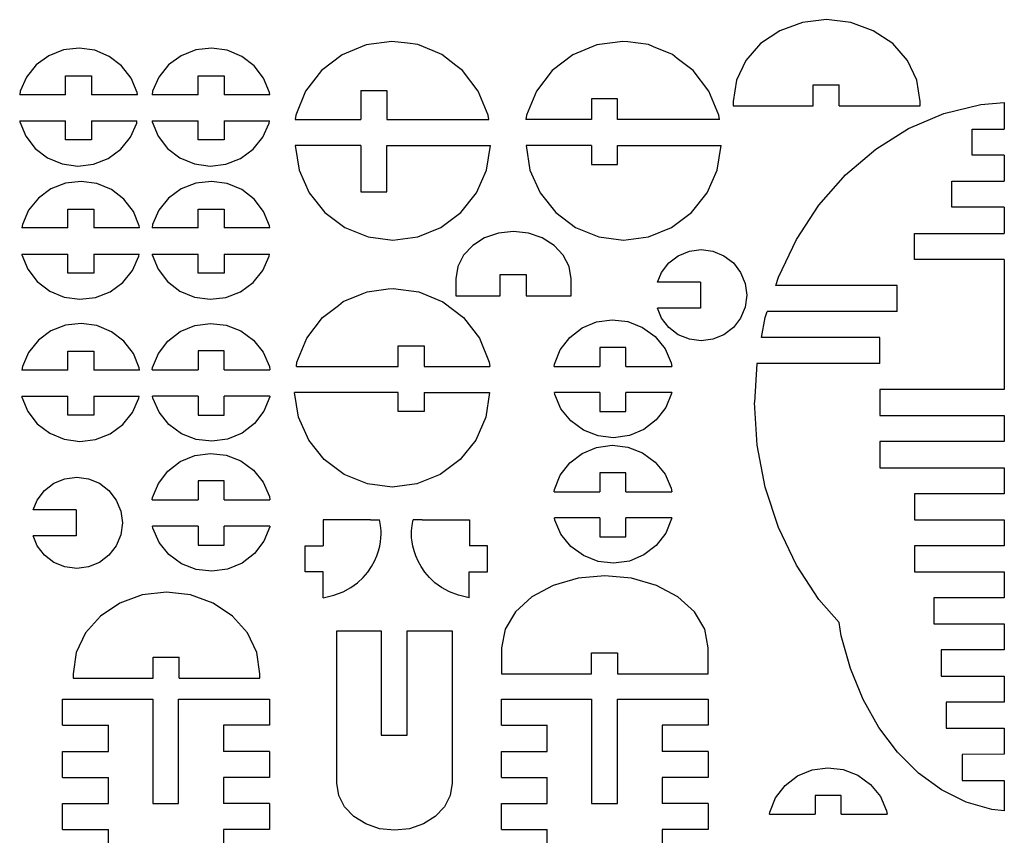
# Model space of a CAD drawing. Header units: inches. Extents: x -293 to 209, y -165 to 155.
# Tile 2 of 9: x -233 to -119, y -81 to 13. Entities that reach past the tile are written whole.
import ezdxf

# ---------------------------------------------------------------- set-up
doc = ezdxf.new("R2010")
doc.units = ezdxf.units.IN
doc.header["$MEASUREMENT"] = 0

msp = doc.modelspace()

# ---------------------------------------------------------------- linework, layer by layer
for p, q in [((-142.52, 12.81), (-145.12, 11.87)), ((-139.74, 13.14), (-142.52, 12.81)), ((-136.95, 12.81), (-139.74, 13.14)), ((-134.36, 11.87), (-136.95, 12.81)), ((-145.12, 11.87), (-147.35, 10.38)), ((-132.13, 10.38), (-134.36, 11.87)), ((-192.8, 10.24), (-195.57, 9.1)), ((-189.83, 10.64), (-192.8, 10.24)), ((-188.04, 10.44), (-189.83, 10.64)), ((-186.84, 10.29), (-188.04, 10.44)), ((-185.07, 9.56), (-186.84, 10.29)), ((-166.21, 10.24), (-168.98, 9.1)), ((-163.24, 10.64), (-166.21, 10.24)), ((-162.65, 10.57), (-163.24, 10.64)), ((-160.27, 10.26), (-162.65, 10.57)), ((-159.68, 10.02), (-160.27, 10.26)), ((-147.35, 10.38), (-149.06, 8.43)), ((-130.42, 8.43), (-132.13, 10.38)), ((-227.68, 9.65), (-229.37, 8.98)), ((-225.87, 9.86), (-227.68, 9.65)), ((-224.07, 9.61), (-225.87, 9.86)), ((-222.4, 8.91), (-224.07, 9.61)), ((-212.42, 9.65), (-214.11, 8.98)), ((-210.62, 9.86), (-212.42, 9.65)), ((-208.82, 9.61), (-210.62, 9.86)), ((-207.14, 8.91), (-208.82, 9.61)), ((-195.57, 9.1), (-197.95, 7.27)), ((-184.07, 9.14), (-185.07, 9.56)), ((-182.46, 7.84), (-184.07, 9.14)), ((-168.98, 9.1), (-171.36, 7.27)), ((-157.5, 9.11), (-159.68, 10.02)), ((-156.97, 8.68), (-157.5, 9.11)), ((-229.37, 8.98), (-230.82, 7.92)), ((-220.97, 7.82), (-222.4, 8.91)), ((-214.11, 8.98), (-215.57, 7.92)), ((-205.71, 7.82), (-207.14, 8.91)), ((-155.13, 7.27), (-156.97, 8.68)), ((-149.06, 8.43), (-150.13, 6.16)), ((-129.35, 6.16), (-130.42, 8.43)), ((-230.82, 7.92), (-231.94, 6.52)), ((-219.87, 6.4), (-220.97, 7.82)), ((-215.57, 7.92), (-216.69, 6.52)), ((-204.62, 6.4), (-205.71, 7.82)), ((-197.95, 7.27), (-199.77, 4.9)), ((-181.71, 7.27), (-182.46, 7.84)), ((-179.89, 4.9), (-181.71, 7.27)), ((-171.36, 7.27), (-173.18, 4.9)), ((-153.3, 4.9), (-155.13, 7.27)), ((-231.94, 6.52), (-232.66, 4.89)), ((-227.43, 4.48), (-227.43, 6.67)), ((-227.43, 6.67), (-224.43, 6.67)), ((-224.43, 6.67), (-224.43, 4.48)), ((-219.2, 4.75), (-219.87, 6.4)), ((-216.69, 6.52), (-217.41, 4.89)), ((-212.17, 4.48), (-212.17, 6.67)), ((-212.17, 6.67), (-209.17, 6.67)), ((-209.17, 6.67), (-209.17, 4.48)), ((-203.94, 4.75), (-204.62, 6.4)), ((-150.13, 6.16), (-150.5, 3.72)), ((-128.98, 3.72), (-129.35, 6.16)), ((-232.66, 4.89), (-232.72, 4.48)), ((-219.16, 4.48), (-219.2, 4.75)), ((-217.41, 4.89), (-217.47, 4.48)), ((-203.91, 4.48), (-203.94, 4.75)), ((-199.77, 4.9), (-200.92, 2.13)), ((-193.41, 4.99), (-193.41, 1.65)), ((-193.41, 4.99), (-190.41, 4.99)), ((-190.41, 4.99), (-190.41, 1.65)), ((-178.74, 2.13), (-179.89, 4.9)), ((-173.18, 4.9), (-174.33, 2.13)), ((-152.16, 2.13), (-153.3, 4.9)), ((-141.28, 5.65), (-138.29, 5.65)), ((-141.28, 3.22), (-141.28, 5.65)), ((-138.29, 3.22), (-138.29, 5.65)), ((-227.43, 4.48), (-232.72, 4.48)), ((-219.16, 4.48), (-224.43, 4.48)), ((-212.17, 4.48), (-217.47, 4.48)), ((-203.91, 4.48), (-209.17, 4.48)), ((-166.82, 4.01), (-166.82, 1.65)), ((-163.82, 4.01), (-166.82, 4.01)), ((-163.82, 1.65), (-163.82, 4.01)), ((-150.5, 3.72), (-150.5, 3.22)), ((-128.98, 3.22), (-128.98, 3.72)), ((-121.99, 3.38), (-119.27, 3.6)), ((-119.27, 3.6), (-119.27, 0.52)), ((-150.5, 3.22), (-141.28, 3.22)), ((-138.29, 3.22), (-128.98, 3.22)), ((-130.29, 0.6), (-126.23, 2.33)), ((-126.23, 2.33), (-121.99, 3.38)), ((-232.72, 1.48), (-227.43, 1.48)), ((-232.72, 1.48), (-232.71, 1.38)), ((-232.71, 1.38), (-232.03, -0.27)), ((-227.43, -0.7), (-227.43, 1.48)), ((-224.43, 1.48), (-219.21, 1.48)), ((-224.43, 1.48), (-224.43, -0.7)), ((-219.96, -0.4), (-219.24, 1.23)), ((-219.24, 1.23), (-219.21, 1.48)), ((-217.47, 1.48), (-212.17, 1.48)), ((-217.47, 1.48), (-217.45, 1.38)), ((-217.45, 1.38), (-216.78, -0.27)), ((-212.17, -0.7), (-212.17, 1.48)), ((-209.17, 1.48), (-203.95, 1.48)), ((-209.17, 1.48), (-209.17, -0.7)), ((-204.7, -0.4), (-203.99, 1.23)), ((-203.99, 1.23), (-203.95, 1.48)), ((-200.92, 2.13), (-200.96, 1.65)), ((-200.96, 1.65), (-193.41, 1.65)), ((-190.41, 1.65), (-178.68, 1.65)), ((-178.68, 1.65), (-178.74, 2.13)), ((-174.33, 2.13), (-174.39, 1.65)), ((-166.82, 1.65), (-174.39, 1.65)), ((-152.09, 1.65), (-163.82, 1.65)), ((-152.09, 1.65), (-152.16, 2.13)), ((-134.09, -1.77), (-130.29, 0.6)), ((-122.96, -2.48), (-122.96, 0.52)), ((-122.96, 0.52), (-119.27, 0.52)), ((-232.03, -0.27), (-230.94, -1.69)), ((-224.43, -0.7), (-227.43, -0.7)), ((-221.08, -1.79), (-219.96, -0.4)), ((-216.78, -0.27), (-215.68, -1.69)), ((-209.17, -0.7), (-212.17, -0.7)), ((-205.83, -1.79), (-204.7, -0.4)), ((-230.94, -1.69), (-229.51, -2.78)), ((-222.54, -2.86), (-221.08, -1.79)), ((-215.68, -1.69), (-214.25, -2.78)), ((-207.28, -2.86), (-205.83, -1.79)), ((-193.41, -1.35), (-200.96, -1.35)), ((-200.96, -1.35), (-200.51, -4.19)), ((-193.41, -1.35), (-193.41, -6.68)), ((-190.41, -1.35), (-178.48, -1.35)), ((-190.41, -6.68), (-190.41, -1.35)), ((-178.93, -4.19), (-178.48, -1.35)), ((-174.37, -1.35), (-173.92, -4.19)), ((-166.82, -1.35), (-174.37, -1.35)), ((-166.82, -1.35), (-166.82, -3.54)), ((-163.82, -3.54), (-163.82, -1.35)), ((-163.82, -1.35), (-151.9, -1.35)), ((-152.35, -4.19), (-151.9, -1.35)), ((-137.56, -4.74), (-134.09, -1.77)), ((-229.51, -2.78), (-227.83, -3.48)), ((-224.22, -3.52), (-222.54, -2.86)), ((-214.25, -2.78), (-212.58, -3.48)), ((-208.97, -3.52), (-207.28, -2.86)), ((-119.27, -2.48), (-122.96, -2.48)), ((-119.27, -2.48), (-119.27, -5.48)), ((-227.83, -3.48), (-226.03, -3.73)), ((-226.03, -3.73), (-224.22, -3.52)), ((-212.58, -3.48), (-210.78, -3.73)), ((-210.78, -3.73), (-208.97, -3.52)), ((-200.51, -4.19), (-199.35, -6.83)), ((-180.09, -6.83), (-178.93, -4.19)), ((-173.92, -4.19), (-172.75, -6.82)), ((-166.82, -3.54), (-163.82, -3.54)), ((-153.51, -6.82), (-152.35, -4.19)), ((-225.62, -5.49), (-227.43, -5.7)), ((-223.82, -5.74), (-225.62, -5.49)), ((-210.62, -5.49), (-212.42, -5.7)), ((-208.82, -5.74), (-210.62, -5.49)), ((-140.63, -8.24), (-137.56, -4.74)), ((-125.31, -8.48), (-125.31, -5.48)), ((-125.31, -5.48), (-119.27, -5.48)), ((-229.12, -6.36), (-230.57, -7.43)), ((-227.43, -5.7), (-229.12, -6.36)), ((-222.15, -6.44), (-223.82, -5.74)), ((-220.72, -7.53), (-222.15, -6.44)), ((-214.11, -6.36), (-215.57, -7.43)), ((-212.42, -5.7), (-214.11, -6.36)), ((-207.14, -6.44), (-208.82, -5.74)), ((-205.71, -7.53), (-207.14, -6.44)), ((-193.41, -6.68), (-190.41, -6.68)), ((-230.57, -7.43), (-231.7, -8.82)), ((-219.62, -8.95), (-220.72, -7.53)), ((-215.57, -7.43), (-216.69, -8.82)), ((-204.62, -8.95), (-205.71, -7.53)), ((-199.35, -6.83), (-197.55, -9.09)), ((-181.88, -9.09), (-180.09, -6.83)), ((-172.75, -6.82), (-170.96, -9.08)), ((-155.31, -9.08), (-153.51, -6.82)), ((-231.7, -8.82), (-232.41, -10.45)), ((-227.18, -10.86), (-227.18, -8.68)), ((-227.18, -8.68), (-224.18, -8.68)), ((-224.18, -8.68), (-224.18, -10.86)), ((-218.95, -10.6), (-219.62, -8.95)), ((-216.69, -8.82), (-217.41, -10.45)), ((-212.17, -10.86), (-212.17, -8.68)), ((-212.17, -8.68), (-209.17, -8.68)), ((-209.17, -8.68), (-209.17, -10.86)), ((-203.94, -10.6), (-204.62, -8.95)), ((-157.61, -10.8), (-155.31, -9.08)), ((-143.23, -12.2), (-140.63, -8.24)), ((-119.27, -8.48), (-125.31, -8.48)), ((-119.27, -8.48), (-119.27, -11.48)), ((-197.55, -9.09), (-195.25, -10.82)), ((-184.19, -10.82), (-181.88, -9.09)), ((-170.96, -9.08), (-168.66, -10.8)), ((-232.41, -10.45), (-232.47, -10.86)), ((-227.18, -10.86), (-232.47, -10.86)), ((-218.91, -10.86), (-224.18, -10.86)), ((-218.91, -10.86), (-218.95, -10.6)), ((-217.41, -10.45), (-217.47, -10.86)), ((-212.17, -10.86), (-217.47, -10.86)), ((-203.91, -10.86), (-209.17, -10.86)), ((-203.91, -10.86), (-203.94, -10.6)), ((-195.25, -10.82), (-192.58, -11.9)), ((-186.86, -11.9), (-184.19, -10.82)), ((-175.83, -11.28), (-177.55, -11.47)), ((-174.11, -11.47), (-175.83, -11.28)), ((-168.66, -10.8), (-165.99, -11.88)), ((-160.28, -11.88), (-157.61, -10.8)), ((-192.58, -11.9), (-189.72, -12.27)), ((-189.72, -12.27), (-186.86, -11.9)), ((-179.15, -12.01), (-180.52, -12.87)), ((-177.55, -11.47), (-179.15, -12.01)), ((-172.51, -12.01), (-174.11, -11.47)), ((-171.13, -12.87), (-172.51, -12.01)), ((-165.99, -11.88), (-163.13, -12.25)), ((-163.13, -12.25), (-160.28, -11.88)), ((-145.3, -16.54), (-143.23, -12.2)), ((-129.61, -11.48), (-119.27, -11.48)), ((-129.61, -14.48), (-129.61, -11.48)), ((-180.52, -12.87), (-181.58, -14)), ((-170.08, -14), (-171.13, -12.87)), ((-156.83, -14.06), (-155.56, -13.53)), ((-155.56, -13.53), (-154.2, -13.35)), ((-154.2, -13.35), (-152.84, -13.53)), ((-152.84, -13.53), (-151.57, -14.06)), ((-232.47, -13.86), (-227.18, -13.86)), ((-232.47, -13.86), (-232.46, -13.97)), ((-232.46, -13.97), (-231.78, -15.62)), ((-227.18, -16.05), (-227.18, -13.86)), ((-224.18, -13.86), (-218.96, -13.86)), ((-224.18, -13.86), (-224.18, -16.05)), ((-219.71, -15.75), (-218.99, -14.11)), ((-218.99, -14.11), (-218.96, -13.86)), ((-217.47, -13.86), (-212.17, -13.86)), ((-217.47, -13.86), (-217.45, -13.97)), ((-217.45, -13.97), (-216.78, -15.62)), ((-212.17, -16.05), (-212.17, -13.86)), ((-209.17, -13.86), (-203.95, -13.86)), ((-209.17, -13.86), (-209.17, -16.05)), ((-204.7, -15.75), (-203.99, -14.11)), ((-203.99, -14.11), (-203.95, -13.86)), ((-181.58, -14), (-182.24, -15.3)), ((-169.41, -15.3), (-170.08, -14)), ((-157.92, -14.89), (-156.83, -14.06)), ((-151.57, -14.06), (-150.48, -14.89)), ((-119.27, -14.48), (-129.61, -14.48)), ((-119.27, -14.48), (-119.27, -29.48)), ((-231.78, -15.62), (-230.69, -17.04)), ((-220.83, -17.14), (-219.71, -15.75)), ((-216.78, -15.62), (-215.68, -17.04)), ((-205.83, -17.14), (-204.7, -15.75)), ((-182.24, -15.3), (-182.47, -16.71)), ((-169.19, -16.71), (-169.41, -15.3)), ((-158.76, -15.98), (-157.92, -14.89)), ((-150.48, -14.89), (-149.65, -15.98)), ((-224.18, -16.05), (-227.18, -16.05)), ((-209.17, -16.05), (-212.17, -16.05)), ((-182.47, -16.71), (-182.47, -18.67)), ((-182.47, -16.71), (-182.47, -18.67)), ((-177.36, -18.67), (-177.36, -16.24)), ((-177.36, -16.24), (-174.38, -16.24)), ((-174.38, -16.24), (-174.38, -18.67)), ((-169.19, -18.67), (-169.19, -16.71)), ((-159.23, -17.11), (-158.76, -15.98)), ((-149.65, -15.98), (-149.12, -17.25)), ((-145.61, -17.48), (-145.3, -16.54)), ((-230.69, -17.04), (-229.26, -18.13)), ((-229.26, -18.13), (-227.58, -18.83)), ((-222.29, -18.21), (-220.83, -17.14)), ((-215.68, -17.04), (-214.25, -18.13)), ((-214.25, -18.13), (-212.58, -18.83)), ((-207.28, -18.21), (-205.83, -17.14)), ((-192.67, -18.2), (-190.28, -17.89)), ((-190.28, -17.89), (-189.69, -17.83)), ((-189.69, -17.83), (-186.72, -18.22)), ((-154.26, -17.11), (-159.23, -17.11)), ((-154.26, -17.11), (-154.26, -20.11)), ((-149.12, -17.25), (-148.94, -18.61)), ((-131.61, -17.48), (-145.61, -17.48)), ((-131.61, -20.48), (-131.61, -17.48)), ((-227.58, -18.83), (-225.78, -19.08)), ((-225.78, -19.08), (-223.98, -18.87)), ((-223.98, -18.87), (-222.29, -18.21)), ((-212.58, -18.83), (-210.78, -19.08)), ((-210.78, -19.08), (-208.97, -18.87)), ((-208.97, -18.87), (-207.28, -18.21)), ((-195.44, -19.35), (-193.25, -18.44)), ((-193.25, -18.44), (-192.67, -18.2)), ((-186.72, -18.22), (-183.95, -19.36)), ((-182.47, -18.67), (-177.36, -18.67)), ((-174.38, -18.67), (-169.19, -18.67)), ((-172.76, -18.67), (-169.19, -18.67)), ((-148.94, -18.61), (-149.12, -19.97)), ((-197.81, -21.19), (-195.97, -19.78)), ((-195.97, -19.78), (-195.44, -19.35)), ((-183.95, -19.36), (-181.58, -21.19)), ((-158.76, -21.24), (-159.23, -20.11)), ((-154.26, -20.11), (-159.23, -20.11)), ((-149.12, -19.97), (-149.65, -21.24)), ((-199.63, -23.56), (-197.81, -21.19)), ((-181.58, -21.19), (-179.75, -23.56)), ((-166.24, -21.69), (-164.44, -21.44)), ((-164.44, -21.44), (-162.63, -21.65)), ((-157.92, -22.33), (-158.76, -21.24)), ((-149.65, -21.24), (-150.48, -22.33)), ((-147.26, -23.48), (-146.82, -21.18)), ((-146.82, -21.18), (-146.59, -20.48)), ((-131.61, -20.48), (-146.59, -20.48)), ((-227.43, -22.07), (-229.12, -22.73)), ((-225.62, -21.86), (-227.43, -22.07)), ((-223.82, -22.11), (-225.62, -21.86)), ((-222.15, -22.81), (-223.82, -22.11)), ((-214.21, -22.79), (-212.53, -22.1)), ((-212.53, -22.1), (-210.73, -21.85)), ((-210.73, -21.85), (-208.93, -22.06)), ((-208.93, -22.06), (-207.24, -22.72)), ((-169.34, -23.48), (-167.91, -22.38)), ((-167.91, -22.38), (-166.24, -21.69)), ((-162.63, -21.65), (-160.94, -22.31)), ((-160.94, -22.31), (-159.49, -23.37)), ((-156.83, -23.17), (-157.92, -22.33)), ((-150.48, -22.33), (-151.57, -23.17)), ((-230.57, -23.8), (-231.7, -25.19)), ((-229.12, -22.73), (-230.57, -23.8)), ((-220.72, -23.9), (-222.15, -22.81)), ((-215.64, -23.89), (-214.21, -22.79)), ((-207.24, -22.72), (-205.78, -23.78)), ((-205.78, -23.78), (-204.66, -25.18)), ((-200.78, -26.33), (-199.63, -23.56)), ((-179.75, -23.56), (-178.61, -26.33)), ((-170.43, -24.9), (-169.34, -23.48)), ((-159.49, -23.37), (-158.36, -24.77)), ((-155.56, -23.69), (-156.83, -23.17)), ((-154.2, -23.87), (-155.56, -23.69)), ((-152.84, -23.69), (-154.2, -23.87)), ((-151.57, -23.17), (-152.84, -23.69)), ((-133.61, -23.48), (-147.26, -23.48)), ((-133.61, -26.48), (-133.61, -23.48)), ((-219.62, -25.32), (-220.72, -23.9)), ((-216.73, -25.31), (-215.64, -23.89)), ((-189.11, -26.81), (-189.11, -24.45)), ((-189.11, -24.45), (-186.11, -24.45)), ((-186.11, -24.45), (-186.11, -26.81)), ((-171.11, -26.54), (-170.43, -24.9)), ((-162.88, -24.62), (-165.88, -24.62)), ((-165.88, -24.62), (-165.88, -26.81)), ((-162.88, -26.81), (-162.88, -24.62)), ((-158.36, -24.77), (-157.65, -26.4)), ((-231.7, -25.19), (-232.41, -26.82)), ((-227.18, -27.23), (-227.18, -25.05)), ((-227.18, -25.05), (-224.18, -25.05)), ((-224.18, -25.05), (-224.18, -27.23)), ((-218.95, -26.97), (-219.62, -25.32)), ((-217.41, -26.95), (-216.73, -25.31)), ((-209.17, -25.03), (-212.17, -25.03)), ((-212.17, -25.03), (-212.17, -27.22)), ((-209.17, -27.22), (-209.17, -25.03)), ((-204.66, -25.18), (-203.94, -26.81)), ((-232.41, -26.82), (-232.47, -27.23)), ((-218.91, -27.23), (-218.95, -26.97)), ((-217.44, -27.22), (-217.41, -26.95)), ((-217.44, -27.22), (-212.17, -27.22)), ((-209.17, -27.22), (-203.88, -27.22)), ((-203.94, -26.81), (-203.88, -27.22)), ((-200.84, -26.81), (-200.78, -26.33)), ((-200.84, -26.81), (-189.11, -26.81)), ((-186.11, -26.81), (-178.54, -26.81)), ((-178.61, -26.33), (-178.54, -26.81)), ((-171.14, -26.81), (-171.11, -26.54)), ((-171.14, -26.81), (-165.88, -26.81)), ((-162.88, -26.81), (-157.59, -26.81)), ((-157.65, -26.4), (-157.59, -26.81)), ((-147.77, -26.48), (-148.05, -30.95)), ((-133.61, -26.48), (-147.77, -26.48)), ((-227.18, -27.23), (-232.47, -27.23)), ((-218.91, -27.23), (-224.18, -27.23)), ((-133.61, -29.48), (-133.61, -32.48)), ((-119.27, -29.48), (-133.61, -29.48)), ((-232.47, -30.23), (-227.18, -30.23)), ((-232.47, -30.23), (-232.46, -30.34)), ((-232.46, -30.34), (-231.78, -31.99)), ((-227.18, -32.42), (-227.18, -30.23)), ((-224.18, -30.23), (-218.96, -30.23)), ((-224.18, -30.23), (-224.18, -32.42)), ((-219.71, -32.12), (-218.99, -30.48)), ((-218.99, -30.48), (-218.96, -30.23)), ((-212.17, -30.22), (-217.4, -30.22)), ((-217.36, -30.47), (-217.4, -30.22)), ((-216.65, -32.1), (-217.36, -30.47)), ((-212.17, -30.22), (-212.17, -32.41)), ((-203.88, -30.22), (-209.17, -30.22)), ((-209.17, -32.41), (-209.17, -30.22)), ((-203.9, -30.33), (-204.57, -31.97)), ((-203.88, -30.22), (-203.9, -30.33)), ((-200.59, -32.65), (-201.04, -29.81)), ((-189.11, -29.81), (-201.04, -29.81)), ((-189.11, -32), (-189.11, -29.81)), ((-186.11, -29.81), (-178.57, -29.81)), ((-186.11, -29.81), (-186.11, -32)), ((-178.57, -29.81), (-179.02, -32.65)), ((-165.88, -29.81), (-171.1, -29.81)), ((-171.06, -30.06), (-171.1, -29.81)), ((-170.35, -31.69), (-171.06, -30.06)), ((-165.88, -29.81), (-165.88, -32)), ((-157.59, -29.81), (-162.88, -29.81)), ((-162.88, -32), (-162.88, -29.81)), ((-157.6, -29.92), (-158.28, -31.56)), ((-157.59, -29.81), (-157.6, -29.92)), ((-169.23, -33.09), (-170.35, -31.69)), ((-158.28, -31.56), (-159.37, -32.98)), ((-147.74, -35.89), (-148.05, -30.95)), ((-231.78, -31.99), (-230.69, -33.41)), ((-224.18, -32.42), (-227.18, -32.42)), ((-220.83, -33.51), (-219.71, -32.12)), ((-215.52, -33.5), (-216.65, -32.1)), ((-212.17, -32.41), (-209.17, -32.41)), ((-204.57, -31.97), (-205.67, -33.39)), ((-199.42, -35.29), (-200.59, -32.65)), ((-186.11, -32), (-189.11, -32)), ((-179.02, -32.65), (-180.18, -35.29)), ((-165.88, -32), (-162.88, -32)), ((-133.61, -32.48), (-119.27, -32.48)), ((-119.27, -32.48), (-119.27, -35.48)), ((-230.69, -33.41), (-229.26, -34.5)), ((-222.29, -34.57), (-220.83, -33.51)), ((-214.07, -34.56), (-215.52, -33.5)), ((-205.67, -33.39), (-207.1, -34.49)), ((-167.77, -34.15), (-169.23, -33.09)), ((-159.37, -32.98), (-160.8, -34.08)), ((-229.26, -34.5), (-227.58, -35.2)), ((-223.98, -35.24), (-222.29, -34.57)), ((-212.38, -35.22), (-214.07, -34.56)), ((-207.1, -34.49), (-208.77, -35.18)), ((-166.08, -34.81), (-167.77, -34.15)), ((-164.28, -35.02), (-166.08, -34.81)), ((-162.47, -34.77), (-164.28, -35.02)), ((-160.8, -34.08), (-162.47, -34.77)), ((-227.58, -35.2), (-225.78, -35.45)), ((-225.78, -35.45), (-223.98, -35.24)), ((-210.57, -35.43), (-212.38, -35.22)), ((-208.77, -35.18), (-210.57, -35.43)), ((-197.63, -37.54), (-199.42, -35.29)), ((-180.18, -35.29), (-181.98, -37.54)), ((-167.91, -36.84), (-166.24, -36.14)), ((-166.24, -36.14), (-164.44, -35.89)), ((-164.44, -35.89), (-162.63, -36.1)), ((-162.63, -36.1), (-160.94, -36.76)), ((-146.82, -40.73), (-147.74, -35.89)), ((-133.61, -35.48), (-133.61, -38.48)), ((-119.27, -35.48), (-133.61, -35.48)), ((-214.21, -37.77), (-212.53, -37.08)), ((-212.53, -37.08), (-210.73, -36.83)), ((-210.73, -36.83), (-208.93, -37.04)), ((-208.93, -37.04), (-207.24, -37.7)), ((-169.34, -37.93), (-167.91, -36.84)), ((-160.94, -36.76), (-159.49, -37.83)), ((-215.64, -38.87), (-214.21, -37.77)), ((-207.24, -37.7), (-205.78, -38.76)), ((-195.33, -39.26), (-197.63, -37.54)), ((-181.98, -37.54), (-184.28, -39.26)), ((-170.43, -39.35), (-169.34, -37.93)), ((-159.49, -37.83), (-158.36, -39.22)), ((-133.61, -38.48), (-119.27, -38.48)), ((-119.27, -38.48), (-119.27, -41.48)), ((-227.51, -39.75), (-226.15, -39.58)), ((-226.15, -39.58), (-224.79, -39.75)), ((-216.73, -40.29), (-215.64, -38.87)), ((-205.78, -38.76), (-204.66, -40.16)), ((-192.66, -40.34), (-195.33, -39.26)), ((-184.28, -39.26), (-186.95, -40.34)), ((-171.11, -41), (-170.43, -39.35)), ((-162.88, -39.08), (-165.88, -39.08)), ((-165.88, -39.08), (-165.88, -41.26)), ((-162.88, -41.26), (-162.88, -39.08)), ((-158.36, -39.22), (-157.65, -40.85)), ((-229.87, -41.12), (-228.78, -40.28)), ((-228.78, -40.28), (-227.51, -39.75)), ((-224.79, -39.75), (-223.52, -40.28)), ((-223.52, -40.28), (-222.43, -41.12)), ((-217.41, -41.93), (-216.73, -40.29)), ((-209.17, -40.01), (-212.17, -40.01)), ((-212.17, -40.01), (-212.17, -42.2)), ((-209.17, -42.2), (-209.17, -40.01)), ((-204.66, -40.16), (-203.94, -41.79)), ((-189.8, -40.71), (-192.66, -40.34)), ((-186.95, -40.34), (-189.8, -40.71)), ((-145.3, -45.36), (-146.82, -40.73)), ((-230.7, -42.21), (-229.87, -41.12)), ((-222.43, -41.12), (-221.59, -42.21)), ((-217.44, -42.2), (-217.41, -41.93)), ((-203.94, -41.79), (-203.88, -42.2)), ((-171.14, -41.26), (-171.11, -41)), ((-171.14, -41.26), (-165.88, -41.26)), ((-162.88, -41.26), (-157.59, -41.26)), ((-157.65, -40.85), (-157.59, -41.26)), ((-119.27, -41.48), (-129.61, -41.48)), ((-129.61, -41.48), (-129.61, -44.48)), ((-231.17, -43.34), (-230.7, -42.21)), ((-221.59, -42.21), (-221.07, -43.47)), ((-217.44, -42.2), (-212.17, -42.2)), ((-209.17, -42.2), (-203.88, -42.2)), ((-226.21, -43.34), (-231.17, -43.34)), ((-226.21, -43.34), (-226.21, -46.34)), ((-221.07, -43.47), (-220.89, -44.84)), ((-220.89, -44.84), (-221.07, -46.2)), ((-212.17, -45.2), (-217.4, -45.2)), ((-217.36, -45.45), (-217.4, -45.2)), ((-212.17, -45.2), (-212.17, -47.39)), ((-203.88, -45.2), (-209.17, -45.2)), ((-209.17, -47.39), (-209.17, -45.2)), ((-203.9, -45.31), (-204.57, -46.95)), ((-203.88, -45.2), (-203.9, -45.31)), ((-197.74, -44.48), (-197.74, -47.48)), ((-192.47, -44.48), (-197.74, -44.48)), ((-192.31, -44.48), (-192.47, -44.48)), ((-192.31, -44.48), (-191.27, -44.48)), ((-191.23, -44.68), (-191.27, -44.48)), ((-191.18, -44.9), (-191.23, -44.68)), ((-191.14, -45.14), (-191.18, -44.9)), ((-191.11, -45.43), (-191.14, -45.14)), ((-187.55, -45.43), (-187.51, -45.14)), ((-187.51, -45.14), (-187.47, -44.9)), ((-187.47, -44.9), (-187.43, -44.68)), ((-187.43, -44.68), (-187.38, -44.48)), ((-186.34, -44.48), (-187.38, -44.48)), ((-186.34, -44.48), (-186.19, -44.48)), ((-186.19, -44.48), (-180.91, -44.48)), ((-180.91, -44.48), (-180.91, -47.48)), ((-165.88, -44.26), (-171.1, -44.26)), ((-171.06, -44.52), (-171.1, -44.26)), ((-170.35, -46.15), (-171.06, -44.52)), ((-165.88, -44.26), (-165.88, -46.45)), ((-157.59, -44.26), (-162.88, -44.26)), ((-162.88, -46.45), (-162.88, -44.26)), ((-157.6, -44.37), (-158.28, -46.02)), ((-157.59, -44.26), (-157.6, -44.37)), ((-143.23, -49.71), (-145.3, -45.36)), ((-129.61, -44.48), (-119.27, -44.48)), ((-119.27, -44.48), (-119.27, -47.48)), ((-230.7, -47.47), (-231.17, -46.34)), ((-226.21, -46.34), (-231.17, -46.34)), ((-221.07, -46.2), (-221.59, -47.47)), ((-216.65, -47.08), (-217.36, -45.45)), ((-191.08, -45.76), (-191.11, -45.43)), ((-191.1, -46.55), (-191.08, -46.13)), ((-191.08, -46.13), (-191.08, -45.76)), ((-187.58, -46.13), (-187.57, -45.76)), ((-187.56, -46.55), (-187.58, -46.13)), ((-187.57, -45.76), (-187.55, -45.43)), ((-169.23, -47.54), (-170.35, -46.15)), ((-165.88, -46.45), (-162.88, -46.45)), ((-158.28, -46.02), (-159.37, -47.44)), ((-229.87, -48.56), (-230.7, -47.47)), ((-221.59, -47.47), (-222.43, -48.56)), ((-215.52, -48.48), (-216.65, -47.08)), ((-212.17, -47.39), (-209.17, -47.39)), ((-204.57, -46.95), (-205.67, -48.37)), ((-199.84, -47.48), (-197.74, -47.48)), ((-199.84, -50.48), (-199.84, -47.48)), ((-191.38, -48.07), (-191.24, -47.52)), ((-191.24, -47.52), (-191.15, -47.01)), ((-191.15, -47.01), (-191.1, -46.55)), ((-187.51, -47.01), (-187.56, -46.55)), ((-187.41, -47.52), (-187.51, -47.01)), ((-187.27, -48.07), (-187.41, -47.52)), ((-178.81, -47.48), (-180.91, -47.48)), ((-178.81, -50.48), (-178.81, -47.48)), ((-167.77, -48.61), (-169.23, -47.54)), ((-159.37, -47.44), (-160.8, -48.53)), ((-119.27, -47.48), (-129.61, -47.48)), ((-129.61, -47.48), (-129.61, -50.48)), ((-228.78, -49.39), (-229.87, -48.56)), ((-222.43, -48.56), (-223.52, -49.39)), ((-214.07, -49.54), (-215.52, -48.48)), ((-205.67, -48.37), (-207.1, -49.47)), ((-191.84, -49.26), (-191.57, -48.65)), ((-191.57, -48.65), (-191.38, -48.07)), ((-187.08, -48.65), (-187.27, -48.07)), ((-186.81, -49.26), (-187.08, -48.65)), ((-166.08, -49.27), (-167.77, -48.61)), ((-160.8, -48.53), (-162.47, -49.23)), ((-227.51, -49.92), (-228.78, -49.39)), ((-226.15, -50.1), (-227.51, -49.92)), ((-224.79, -49.92), (-226.15, -50.1)), ((-223.52, -49.39), (-224.79, -49.92)), ((-212.38, -50.2), (-214.07, -49.54)), ((-207.1, -49.47), (-208.77, -50.16)), ((-192.61, -50.51), (-192.18, -49.88)), ((-192.18, -49.88), (-191.84, -49.26)), ((-186.47, -49.88), (-186.81, -49.26)), ((-186.04, -50.51), (-186.47, -49.88)), ((-164.28, -49.48), (-166.08, -49.27)), ((-162.47, -49.23), (-164.28, -49.48)), ((-140.63, -53.67), (-143.23, -49.71)), ((-210.57, -50.41), (-212.38, -50.2)), ((-208.77, -50.16), (-210.57, -50.41)), ((-197.74, -50.48), (-199.84, -50.48)), ((-197.74, -53.48), (-197.74, -50.48)), ((-193.14, -51.13), (-192.61, -50.51)), ((-185.51, -51.13), (-186.04, -50.51)), ((-180.92, -53.48), (-180.92, -50.48)), ((-180.92, -50.48), (-178.81, -50.48)), ((-165.29, -50.92), (-168.37, -51.21)), ((-162.21, -51.21), (-165.29, -50.92)), ((-129.61, -50.48), (-119.27, -50.48)), ((-119.27, -50.48), (-119.27, -53.48)), ((-194.55, -52.28), (-193.78, -51.73)), ((-193.78, -51.73), (-193.14, -51.13)), ((-184.87, -51.73), (-185.51, -51.13)), ((-184.1, -52.28), (-184.87, -51.73)), ((-171.24, -52.04), (-173.71, -53.36)), ((-168.37, -51.21), (-171.24, -52.04)), ((-159.33, -52.04), (-162.21, -51.21)), ((-156.87, -53.36), (-159.33, -52.04)), ((-218.59, -53.14), (-221.18, -54.08)), ((-215.8, -52.82), (-218.59, -53.14)), ((-213.02, -53.14), (-215.8, -52.82)), ((-210.42, -54.08), (-213.02, -53.14)), ((-197.74, -53.48), (-196.51, -53.18)), ((-196.51, -53.18), (-195.46, -52.77)), ((-195.46, -52.77), (-194.55, -52.28)), ((-183.2, -52.77), (-184.1, -52.28)), ((-182.14, -53.18), (-183.2, -52.77)), ((-180.92, -53.48), (-182.14, -53.18)), ((-221.18, -54.08), (-223.41, -55.57)), ((-208.19, -55.57), (-210.42, -54.08)), ((-173.71, -53.36), (-175.6, -55.08)), ((-154.97, -55.08), (-156.87, -53.36)), ((-138.31, -56.31), (-140.63, -53.67)), ((-119.27, -53.48), (-127.37, -53.48)), ((-127.37, -53.48), (-127.37, -56.48)), ((-223.41, -55.57), (-225.12, -57.52)), ((-206.48, -57.52), (-208.19, -55.57)), ((-175.6, -55.08), (-176.79, -57.09)), ((-153.78, -57.09), (-154.97, -55.08)), ((-138.06, -57.86), (-138.31, -56.31)), ((-127.37, -56.48), (-119.27, -56.48)), ((-119.27, -56.48), (-119.27, -59.48)), ((-225.12, -57.52), (-226.2, -59.79)), ((-205.41, -59.79), (-206.48, -57.52)), ((-196.17, -57.29), (-191.06, -57.29)), ((-196.17, -74.82), (-196.17, -57.29)), ((-191.06, -57.29), (-191.06, -69.29)), ((-188.08, -57.29), (-182.88, -57.29)), ((-188.08, -69.29), (-188.08, -57.29)), ((-182.88, -57.29), (-182.88, -74.82)), ((-176.79, -57.09), (-177.2, -59.24)), ((-153.38, -59.24), (-153.78, -57.09)), ((-137, -61.63), (-138.06, -57.86)), ((-226.2, -59.79), (-226.56, -62.23)), ((-205.04, -62.23), (-205.41, -59.79)), ((-177.2, -59.24), (-177.2, -62.23)), ((-166.82, -62.23), (-166.82, -59.81)), ((-166.82, -59.81), (-163.84, -59.81)), ((-163.84, -59.81), (-163.84, -62.23)), ((-153.38, -62.23), (-153.38, -59.24)), ((-119.27, -59.48), (-126.54, -59.48)), ((-126.54, -59.48), (-126.54, -62.48)), ((-217.34, -60.3), (-214.36, -60.3)), ((-217.34, -62.73), (-217.34, -60.3)), ((-214.36, -62.73), (-214.36, -60.3)), ((-226.56, -62.23), (-226.56, -62.73)), ((-205.04, -62.73), (-205.04, -62.23)), ((-177.2, -62.23), (-166.82, -62.23)), ((-163.84, -62.23), (-153.38, -62.23)), ((-135.55, -65.17), (-137, -61.63)), ((-226.56, -62.73), (-217.34, -62.73)), ((-214.36, -62.73), (-205.04, -62.73)), ((-126.54, -62.48), (-119.27, -62.48)), ((-119.27, -62.48), (-119.27, -65.48)), ((-227.77, -68.16), (-227.77, -65.16)), ((-227.77, -65.16), (-217.39, -65.16)), ((-217.39, -65.16), (-217.39, -77.16)), ((-214.41, -65.16), (-203.95, -65.16)), ((-214.41, -77.16), (-214.41, -65.16)), ((-203.95, -65.16), (-203.95, -68.16)), ((-177.2, -68.16), (-177.2, -65.16)), ((-177.2, -65.16), (-166.82, -65.16)), ((-166.82, -65.16), (-166.82, -77.16)), ((-163.84, -65.16), (-153.38, -65.16)), ((-163.84, -77.16), (-163.84, -65.16)), ((-153.38, -65.16), (-153.38, -68.16)), ((-133.73, -68.4), (-135.55, -65.17)), ((-119.27, -65.48), (-125.97, -65.48)), ((-125.97, -65.48), (-125.97, -68.48)), ((-227.77, -68.16), (-222.5, -68.16)), ((-222.5, -71.16), (-222.5, -68.16)), ((-209.25, -68.16), (-209.25, -71.16)), ((-203.95, -68.16), (-209.25, -68.16)), ((-177.2, -68.16), (-171.93, -68.16)), ((-171.93, -71.16), (-171.93, -68.16)), ((-158.68, -68.16), (-158.68, -71.16)), ((-153.38, -68.16), (-158.68, -68.16)), ((-131.58, -71.25), (-133.73, -68.4)), ((-125.97, -68.48), (-119.27, -68.48)), ((-119.27, -68.48), (-119.27, -71.48)), ((-191.06, -69.29), (-188.08, -69.29)), ((-227.77, -71.16), (-222.5, -71.16)), ((-227.77, -74.16), (-227.77, -71.16)), ((-203.95, -71.16), (-209.25, -71.16)), ((-203.95, -71.16), (-203.95, -74.16)), ((-177.2, -71.16), (-171.93, -71.16)), ((-177.2, -74.16), (-177.2, -71.16)), ((-153.38, -71.16), (-158.68, -71.16)), ((-153.38, -71.16), (-153.38, -74.16)), ((-129.16, -73.66), (-131.58, -71.25)), ((-119.27, -71.48), (-124.13, -71.51)), ((-124.13, -71.51), (-124.13, -74.51)), ((-143.1, -73.99), (-141.42, -73.29)), ((-141.42, -73.29), (-139.62, -73.04)), ((-139.62, -73.04), (-137.82, -73.25)), ((-137.82, -73.25), (-136.13, -73.91)), ((-126.5, -75.6), (-129.16, -73.66)), ((-227.77, -74.16), (-222.5, -74.16)), ((-222.5, -77.16), (-222.5, -74.16)), ((-209.25, -74.16), (-209.25, -77.16)), ((-203.95, -74.16), (-209.25, -74.16)), ((-195.94, -76.23), (-196.17, -74.82)), ((-182.88, -74.82), (-183.11, -76.23)), ((-177.2, -74.16), (-171.93, -74.16)), ((-171.93, -77.16), (-171.93, -74.16)), ((-158.68, -74.16), (-158.68, -77.16)), ((-153.38, -74.16), (-158.68, -74.16)), ((-144.53, -75.08), (-143.1, -73.99)), ((-136.13, -73.91), (-134.67, -74.98)), ((-124.13, -74.51), (-119.27, -74.51)), ((-119.27, -74.51), (-119.27, -78)), ((-145.62, -76.5), (-144.53, -75.08)), ((-134.67, -74.98), (-133.55, -76.37)), ((-123.65, -77), (-126.5, -75.6)), ((-195.28, -77.54), (-195.94, -76.23)), ((-183.11, -76.23), (-183.77, -77.54)), ((-146.3, -78.15), (-145.62, -76.5)), ((-138.07, -76.23), (-141.07, -76.23)), ((-141.07, -76.23), (-141.07, -78.41)), ((-138.07, -78.41), (-138.07, -76.23)), ((-133.55, -76.37), (-132.83, -78)), ((-120.69, -77.86), (-123.65, -77)), ((-227.77, -77.16), (-222.5, -77.16)), ((-227.77, -80.16), (-227.77, -77.16)), ((-217.39, -77.16), (-214.41, -77.16)), ((-203.95, -77.16), (-209.25, -77.16)), ((-203.95, -77.16), (-203.95, -80.16)), ((-194.22, -78.66), (-195.28, -77.54)), ((-183.77, -77.54), (-184.83, -78.66)), ((-177.2, -77.16), (-171.93, -77.16)), ((-177.2, -80.16), (-177.2, -77.16)), ((-166.82, -77.16), (-163.84, -77.16)), ((-153.38, -77.16), (-158.68, -77.16)), ((-153.38, -77.16), (-153.38, -80.16)), ((-146.33, -78.41), (-146.3, -78.15)), ((-132.83, -78), (-132.77, -78.41)), ((-119.27, -78), (-120.69, -77.86)), ((-192.85, -79.52), (-194.22, -78.66)), ((-184.83, -78.66), (-186.21, -79.52)), ((-146.33, -78.41), (-141.07, -78.41)), ((-138.07, -78.41), (-132.77, -78.41)), ((-227.77, -80.16), (-222.5, -80.16)), ((-222.5, -83.16), (-222.5, -80.16)), ((-209.25, -80.16), (-209.25, -83.16)), ((-203.95, -80.16), (-209.25, -80.16)), ((-191.25, -80.07), (-192.85, -79.52)), ((-189.53, -80.25), (-191.25, -80.07)), ((-187.81, -80.07), (-189.53, -80.25)), ((-186.21, -79.52), (-187.81, -80.07)), ((-177.2, -80.16), (-171.93, -80.16)), ((-171.93, -83.16), (-171.93, -80.16)), ((-158.68, -80.16), (-158.68, -83.16)), ((-153.38, -80.16), (-158.68, -80.16))]:
    msp.add_line(p, q)

doc.saveas('drawing.dxf')
